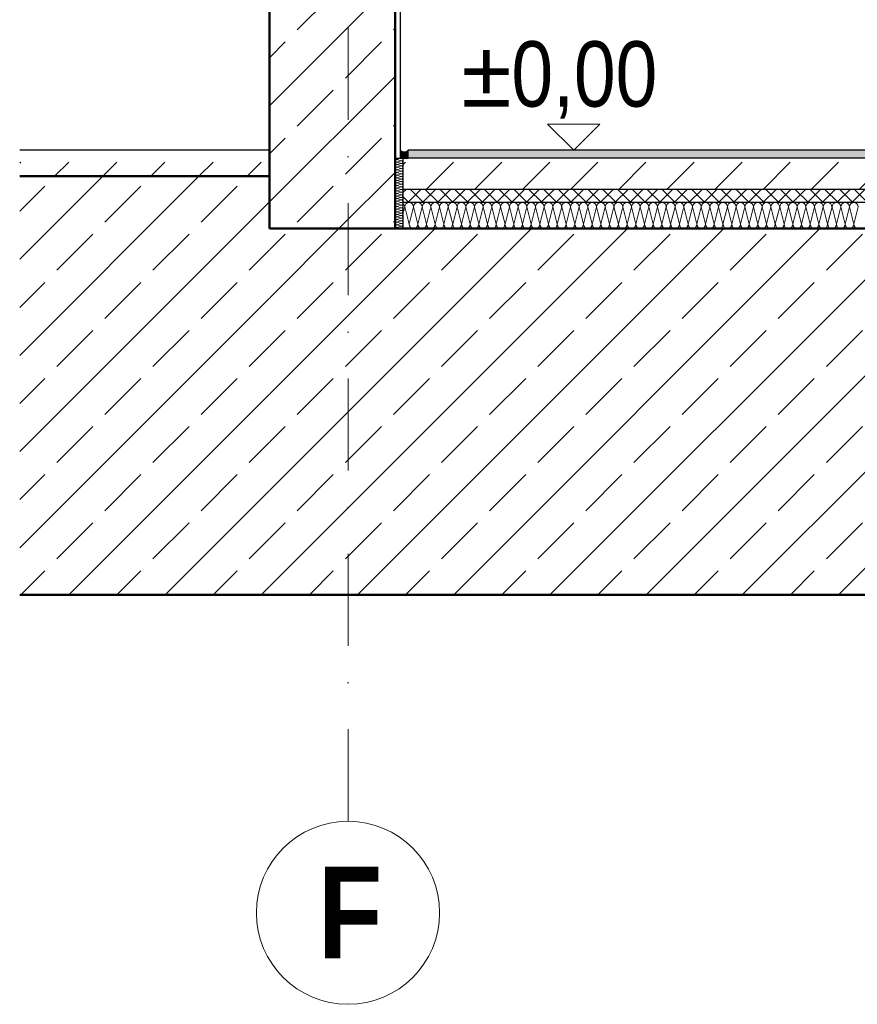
# Model space of a CAD drawing. Header units: metres. Extents: x -58265 to 688021, y -56222 to 35250.
# Tile 26 of 67: x 554291 to 555892, y -56222 to -54339. Entities that reach past the tile are written whole.
import ezdxf

# ---------------------------------------------------------------- set-up
doc = ezdxf.new("R2010")
doc.units = ezdxf.units.M
doc.header["$LTSCALE"] = 0.05
doc.linetypes.add('Strichpunktlinie', pattern=[13405.555248, 7055.555344, -3527.777672, 0, -2822.222233])
doc.linetypes.add('Wipeout_Contour', pattern=[20000, 0, -20000])
for name, color, linetype in [('A_1_Bauteilschraffuren', 7, 'Continuous'), ('A_1_Schraffuren', 7, 'Continuous'), ('A_1_Wände_Innen_Massiv', 7, 'Continuous'), ('A_4_Bemaßung_50', 7, 'Continuous'), ('A_4_Detail_Inhalt', 7, 'Continuous'), ('A_5_Detail_Inhalt', 7, 'Continuous')]:
    doc.layers.add(name, color=color, linetype=linetype)
doc.styles.add('ERSTELLTER_STIL_2', font='txt')
doc.styles.add('ERSTELLTER_STIL_4', font='txt')
pattern_1 = [(45, (521223.22, -54588.84), (-91.9239, 91.9239), [97.5, -32.5]), (45, (521223.22, -54496.92), (-91.9239, 91.9239), [97.5, -32.5])]
pattern_2 = [(45, (521223.22, -54588.84), (-91.9239, 91.9239), []), (45, (521177.26, -54542.88), (-91.9239, 91.9239), [97.5, -32.5])]

# ---------------------------------------------------------------- blocks, each defined once
blk = doc.blocks.new('*X5', base_point=(521223.2, -54588.8))
at = {"layer": 'A_1_Bauteilschraffuren', "color": 253, "linetype": 'Continuous', "lineweight": 15}
for p, q in [((555011, -54606.5), (555021, -54604)), ((555011, -54606.5), (555021, -54609)), ((555011, -54611.5), (555021, -54609)), ((555011, -54611.5), (555021, -54614)), ((555011, -54616.5), (555021, -54614)), ((555020.3, -54603.8), (555021, -54604)), ((555011, -54616.5), (555021, -54619)), ((555011, -54621.5), (555021, -54619)), ((555011, -54621.5), (555021, -54624)), ((555011, -54626.5), (555021, -54624)), ((555011, -54626.5), (555021, -54629)), ((555011, -54631.5), (555021, -54629)), ((555011, -54631.5), (555021, -54634)), ((555011, -54636.5), (555021, -54634)), ((555011, -54636.5), (555021, -54639)), ((555011, -54641.5), (555021, -54639)), ((555011, -54641.5), (555021, -54644)), ((555011, -54646.5), (555021, -54644)), ((555011, -54646.5), (555021, -54649)), ((555011, -54651.5), (555021, -54649)), ((555011, -54651.5), (555021, -54654)), ((555011, -54656.5), (555021, -54654)), ((555011, -54656.5), (555021, -54659)), ((555011, -54661.5), (555021, -54659)), ((555011, -54661.5), (555021, -54664)), ((555011, -54666.5), (555021, -54664)), ((555011, -54666.5), (555021, -54669)), ((555011, -54671.5), (555021, -54669)), ((555011, -54671.5), (555021, -54674)), ((555011, -54676.5), (555021, -54674)), ((555011, -54676.5), (555021, -54679)), ((555011, -54681.5), (555021, -54679)), ((555011, -54681.5), (555021, -54684)), ((555011, -54686.5), (555021, -54684)), ((555011, -54686.5), (555021, -54689)), ((555011, -54691.5), (555021, -54689)), ((555011, -54691.5), (555021, -54694)), ((555011, -54696.5), (555021, -54694)), ((555011, -54696.5), (555021, -54699)), ((555011, -54701.5), (555021, -54699)), ((555011, -54701.5), (555021, -54704)), ((555011, -54706.5), (555021, -54704)), ((555011, -54706.5), (555021, -54709)), ((555011, -54711.5), (555021, -54709)), ((555011, -54711.5), (555021, -54714)), ((555011, -54716.5), (555021, -54714)), ((555011, -54716.5), (555021, -54719)), ((555011, -54721.5), (555021, -54719)), ((555011, -54721.5), (555021, -54724)), ((555011, -54726.5), (555021, -54724)), ((555011, -54726.5), (555021, -54729)), ((555011, -54731.5), (555021, -54729)), ((555011, -54731.5), (555021, -54734)), ((555011, -54736.5), (555021, -54734)), ((555011, -54736.5), (555020.3, -54738.8))]:
    blk.add_line(p, q, dxfattribs=at)
for centre, start, end in [((555011, -54604), 176.3517, 180), ((555011, -54604), 180, 270), ((555011, -54609), 90, 180), ((555011, -54609), 180, 270), ((555011, -54614), 90, 180), ((555011, -54614), 180, 270), ((555021, -54601.5), 270, 290.5706), ((555021, -54606.5), 0, 90), ((555021, -54606.5), 270, 0), ((555021, -54611.5), 0, 90), ((555021, -54611.5), 270, 0), ((555021, -54616.5), 0, 90), ((555026, -54604), 176.3517, 180), ((555011, -54619), 90, 180), ((555011, -54619), 180, 270), ((555011, -54624), 90, 180), ((555011, -54624), 180, 270), ((555011, -54629), 90, 180), ((555011, -54629), 180, 270), ((555011, -54634), 90, 180), ((555011, -54634), 180, 270), ((555021, -54616.5), 270, 0), ((555021, -54621.5), 0, 90), ((555021, -54621.5), 270, 0), ((555021, -54626.5), 0, 90), ((555021, -54626.5), 270, 0), ((555021, -54631.5), 0, 90), ((555021, -54631.5), 270, 0), ((555021, -54636.5), 0, 90), ((555011, -54639), 90, 180), ((555011, -54639), 180, 270), ((555011, -54644), 90, 180), ((555011, -54644), 180, 270), ((555011, -54649), 90, 180), ((555011, -54649), 180, 270), ((555011, -54654), 90, 180), ((555021, -54636.5), 270, 0), ((555021, -54641.5), 0, 90), ((555021, -54641.5), 270, 0), ((555021, -54646.5), 0, 90), ((555021, -54646.5), 270, 0), ((555021, -54651.5), 0, 90), ((555021, -54651.5), 270, 0), ((555011, -54654), 180, 270), ((555011, -54659), 90, 180), ((555011, -54659), 180, 270), ((555011, -54664), 90, 180), ((555011, -54664), 180, 270), ((555011, -54669), 90, 180), ((555011, -54669), 180, 270), ((555011, -54674), 90, 180), ((555021, -54656.5), 0, 90), ((555021, -54656.5), 270, 0), ((555021, -54661.5), 0, 90), ((555021, -54661.5), 270, 0), ((555021, -54666.5), 0, 90), ((555021, -54666.5), 270, 0), ((555021, -54671.5), 0, 90), ((555021, -54671.5), 270, 0), ((555011, -54674), 180, 270), ((555011, -54679), 90, 180), ((555011, -54679), 180, 270), ((555011, -54684), 90, 180), ((555011, -54684), 180, 270), ((555011, -54689), 90, 180), ((555011, -54689), 180, 270), ((555021, -54676.5), 0, 90), ((555021, -54676.5), 270, 0), ((555021, -54681.5), 0, 90), ((555021, -54681.5), 270, 0), ((555021, -54686.5), 0, 90), ((555021, -54686.5), 270, 0), ((555021, -54691.5), 0, 90), ((555011, -54694), 90, 180), ((555011, -54694), 180, 270), ((555011, -54699), 90, 180), ((555011, -54699), 180, 270), ((555011, -54704), 90, 180), ((555011, -54704), 180, 270), ((555011, -54709), 90, 180), ((555011, -54709), 180, 270), ((555021, -54691.5), 270, 0), ((555021, -54696.5), 0, 90), ((555021, -54696.5), 270, 0), ((555021, -54701.5), 0, 90), ((555021, -54701.5), 270, 0), ((555021, -54706.5), 0, 90), ((555021, -54706.5), 270, 0), ((555021, -54711.5), 0, 90), ((555011, -54714), 90, 180), ((555011, -54714), 180, 270), ((555011, -54719), 90, 180), ((555011, -54719), 180, 270), ((555011, -54724), 90, 180), ((555011, -54724), 180, 270), ((555011, -54729), 90, 180), ((555021, -54711.5), 270, 0), ((555021, -54716.5), 0, 90), ((555021, -54716.5), 270, 0), ((555021, -54721.5), 0, 90), ((555021, -54721.5), 270, 0), ((555021, -54726.5), 0, 90), ((555021, -54726.5), 270, 0), ((555011, -54729), 180, 270), ((555011, -54734), 90, 180), ((555011, -54734), 180, 270), ((555011, -54739), 90, 176.3517), ((555021, -54731.5), 0, 90), ((555021, -54731.5), 270, 0), ((555021, -54736.5), 0, 90), ((555021, -54736.5), 290.5706, 0), ((555026, -54739), 176.3517, 180)]:
    blk.add_arc(centre, 2.5, start, end, dxfattribs=at)
blk = doc.blocks.new('*X11', base_point=(521223.2, -54588.8))
at = {"layer": 'A_1_Bauteilschraffuren', "color": 253, "linetype": 'Continuous', "lineweight": 15}
for p, q in [((555023.5, -54710.5), (555026.8, -54697.2)), ((555035.1, -54730.5), (555026.8, -54697.2)), ((555035.1, -54730.5), (555043.5, -54697.2)), ((555051.8, -54730.5), (555043.5, -54697.2)), ((555051.8, -54730.5), (555060.1, -54697.2)), ((555068.5, -54730.5), (555060.1, -54697.2)), ((555068.5, -54730.5), (555076.8, -54697.2)), ((555085.1, -54730.5), (555076.8, -54697.2)), ((555085.1, -54730.5), (555093.5, -54697.2)), ((555101.8, -54730.5), (555093.5, -54697.2)), ((555101.8, -54730.5), (555110.1, -54697.2)), ((555118.5, -54730.5), (555110.1, -54697.2)), ((555118.5, -54730.5), (555126.8, -54697.2)), ((555135.1, -54730.5), (555126.8, -54697.2)), ((555135.1, -54730.5), (555143.5, -54697.2)), ((555151.8, -54730.5), (555143.5, -54697.2)), ((555151.8, -54730.5), (555160.1, -54697.2)), ((555168.5, -54730.5), (555160.1, -54697.2)), ((555168.5, -54730.5), (555176.8, -54697.2)), ((555185.1, -54730.5), (555176.8, -54697.2)), ((555185.1, -54730.5), (555193.5, -54697.2)), ((555201.8, -54730.5), (555193.5, -54697.2)), ((555201.8, -54730.5), (555210.1, -54697.2)), ((555218.5, -54730.5), (555210.1, -54697.2)), ((555218.5, -54730.5), (555226.8, -54697.2)), ((555235.1, -54730.5), (555226.8, -54697.2)), ((555235.1, -54730.5), (555243.5, -54697.2)), ((555251.8, -54730.5), (555243.5, -54697.2)), ((555251.8, -54730.5), (555260.1, -54697.2)), ((555268.5, -54730.5), (555260.1, -54697.2)), ((555268.5, -54730.5), (555276.8, -54697.2)), ((555285.1, -54730.5), (555276.8, -54697.2)), ((555285.1, -54730.5), (555293.5, -54697.2)), ((555301.8, -54730.5), (555293.5, -54697.2)), ((555301.8, -54730.5), (555310.1, -54697.2)), ((555318.5, -54730.5), (555310.1, -54697.2)), ((555318.5, -54730.5), (555326.8, -54697.2)), ((555335.1, -54730.5), (555326.8, -54697.2)), ((555335.1, -54730.5), (555343.5, -54697.2)), ((555351.8, -54730.5), (555343.5, -54697.2)), ((555351.8, -54730.5), (555360.1, -54697.2)), ((555368.5, -54730.5), (555360.1, -54697.2)), ((555368.5, -54730.5), (555376.8, -54697.2)), ((555385.1, -54730.5), (555376.8, -54697.2)), ((555385.1, -54730.5), (555393.5, -54697.2)), ((555401.8, -54730.5), (555393.5, -54697.2)), ((555401.8, -54730.5), (555410.1, -54697.2)), ((555418.5, -54730.5), (555410.1, -54697.2)), ((555418.5, -54730.5), (555426.8, -54697.2)), ((555435.1, -54730.5), (555426.8, -54697.2)), ((555435.1, -54730.5), (555443.5, -54697.2)), ((555451.8, -54730.5), (555443.5, -54697.2)), ((555451.8, -54730.5), (555460.1, -54697.2)), ((555468.5, -54730.5), (555460.1, -54697.2)), ((555468.5, -54730.5), (555476.8, -54697.2)), ((555485.1, -54730.5), (555476.8, -54697.2)), ((555485.1, -54730.5), (555493.5, -54697.2)), ((555501.8, -54730.5), (555493.5, -54697.2)), ((555501.8, -54730.5), (555510.1, -54697.2)), ((555518.5, -54730.5), (555510.1, -54697.2)), ((555518.5, -54730.5), (555526.8, -54697.2)), ((555535.1, -54730.5), (555526.8, -54697.2)), ((555535.1, -54730.5), (555543.5, -54697.2)), ((555551.8, -54730.5), (555543.5, -54697.2)), ((555551.8, -54730.5), (555560.1, -54697.2)), ((555568.5, -54730.5), (555560.1, -54697.2)), ((555568.5, -54730.5), (555576.8, -54697.2)), ((555585.1, -54730.5), (555576.8, -54697.2)), ((555585.1, -54730.5), (555593.5, -54697.2)), ((555601.8, -54730.5), (555593.5, -54697.2)), ((555601.8, -54730.5), (555610.1, -54697.2)), ((555618.5, -54730.5), (555610.1, -54697.2)), ((555618.5, -54730.5), (555626.8, -54697.2)), ((555635.1, -54730.5), (555626.8, -54697.2)), ((555635.1, -54730.5), (555643.5, -54697.2)), ((555651.8, -54730.5), (555643.5, -54697.2)), ((555651.8, -54730.5), (555660.1, -54697.2)), ((555668.5, -54730.5), (555660.1, -54697.2)), ((555668.5, -54730.5), (555676.8, -54697.2)), ((555685.1, -54730.5), (555676.8, -54697.2)), ((555685.1, -54730.5), (555693.5, -54697.2)), ((555701.8, -54730.5), (555693.5, -54697.2)), ((555701.8, -54730.5), (555710.1, -54697.2)), ((555718.5, -54730.5), (555710.1, -54697.2)), ((555718.5, -54730.5), (555726.8, -54697.2)), ((555735.1, -54730.5), (555726.8, -54697.2)), ((555735.1, -54730.5), (555743.5, -54697.2)), ((555751.8, -54730.5), (555743.5, -54697.2)), ((555751.8, -54730.5), (555760.1, -54697.2)), ((555768.5, -54730.5), (555760.1, -54697.2)), ((555768.5, -54730.5), (555776.8, -54697.2)), ((555785.1, -54730.5), (555776.8, -54697.2)), ((555785.1, -54730.5), (555793.5, -54697.2)), ((555801.8, -54730.5), (555793.5, -54697.2)), ((555801.8, -54730.5), (555810.1, -54697.2)), ((555818.5, -54730.5), (555810.1, -54697.2)), ((555818.5, -54730.5), (555826.8, -54697.2)), ((555835.1, -54730.5), (555826.8, -54697.2)), ((555835.1, -54730.5), (555843.5, -54697.2)), ((555851.8, -54730.5), (555843.5, -54697.2)), ((555851.8, -54730.5), (555860.1, -54697.2)), ((555868.5, -54730.5), (555860.1, -54697.2)), ((555868.5, -54730.5), (555876.8, -54697.2)), ((555885.1, -54730.5), (555876.8, -54697.2)), ((555885.1, -54730.5), (555893.5, -54697.2))]:
    blk.add_line(p, q, dxfattribs=at)
for centre, start, end in [((555018.5, -54697.2), 0, 53.1301), ((555035.1, -54697.2), 90, 180), ((555035.1, -54697.2), 0, 90), ((555051.8, -54697.2), 90, 180), ((555051.8, -54697.2), 0, 90), ((555068.5, -54697.2), 90, 180), ((555068.5, -54697.2), 0, 90), ((555085.1, -54697.2), 90, 180), ((555085.1, -54697.2), 0, 90), ((555101.8, -54697.2), 90, 180), ((555101.8, -54697.2), 0, 90), ((555118.5, -54697.2), 90, 180), ((555118.5, -54697.2), 0, 90), ((555135.1, -54697.2), 90, 180), ((555135.1, -54697.2), 0, 90), ((555151.8, -54697.2), 90, 180), ((555151.8, -54697.2), 0, 90), ((555168.5, -54697.2), 90, 180), ((555168.5, -54697.2), 0, 90), ((555185.1, -54697.2), 90, 180), ((555185.1, -54697.2), 0, 90), ((555201.8, -54697.2), 90, 180), ((555201.8, -54697.2), 0, 90), ((555218.5, -54697.2), 90, 180), ((555218.5, -54697.2), 0, 90), ((555235.1, -54697.2), 90, 180), ((555235.1, -54697.2), 0, 90), ((555251.8, -54697.2), 90, 180), ((555251.8, -54697.2), 0, 90), ((555268.5, -54697.2), 90, 180), ((555268.5, -54697.2), 0, 90), ((555285.1, -54697.2), 90, 180), ((555285.1, -54697.2), 0, 90), ((555301.8, -54697.2), 90, 180), ((555301.8, -54697.2), 0, 90), ((555318.5, -54697.2), 90, 180), ((555318.5, -54697.2), 0, 90), ((555335.1, -54697.2), 90, 180), ((555335.1, -54697.2), 0, 90), ((555351.8, -54697.2), 90, 180), ((555351.8, -54697.2), 0, 90), ((555368.5, -54697.2), 90, 180), ((555368.5, -54697.2), 0, 90), ((555385.1, -54697.2), 90, 180), ((555385.1, -54697.2), 0, 90), ((555401.8, -54697.2), 90, 180), ((555401.8, -54697.2), 0, 90), ((555418.5, -54697.2), 90, 180), ((555418.5, -54697.2), 0, 90), ((555435.1, -54697.2), 90, 180), ((555435.1, -54697.2), 0, 90), ((555451.8, -54697.2), 90, 180), ((555451.8, -54697.2), 0, 90), ((555468.5, -54697.2), 90, 180), ((555468.5, -54697.2), 0, 90), ((555485.1, -54697.2), 90, 180), ((555485.1, -54697.2), 0, 90), ((555501.8, -54697.2), 90, 180), ((555501.8, -54697.2), 0, 90), ((555518.5, -54697.2), 90, 180), ((555518.5, -54697.2), 0, 90), ((555535.1, -54697.2), 90, 180), ((555535.1, -54697.2), 0, 90), ((555551.8, -54697.2), 90, 180), ((555551.8, -54697.2), 0, 90), ((555568.5, -54697.2), 90, 180), ((555568.5, -54697.2), 0, 90), ((555585.1, -54697.2), 90, 180), ((555585.1, -54697.2), 0, 90), ((555601.8, -54697.2), 90, 180), ((555601.8, -54697.2), 0, 90), ((555618.5, -54697.2), 90, 180), ((555618.5, -54697.2), 0, 90), ((555635.1, -54697.2), 90, 180), ((555635.1, -54697.2), 0, 90), ((555651.8, -54697.2), 90, 180), ((555651.8, -54697.2), 0, 90), ((555668.5, -54697.2), 90, 180), ((555668.5, -54697.2), 0, 90), ((555685.1, -54697.2), 90, 180), ((555685.1, -54697.2), 0, 90), ((555701.8, -54697.2), 90, 180), ((555701.8, -54697.2), 0, 90), ((555718.5, -54697.2), 90, 180), ((555718.5, -54697.2), 0, 90), ((555735.1, -54697.2), 90, 180), ((555735.1, -54697.2), 0, 90), ((555751.8, -54697.2), 90, 180), ((555751.8, -54697.2), 0, 90), ((555768.5, -54697.2), 90, 180), ((555768.5, -54697.2), 0, 90), ((555785.1, -54697.2), 90, 180), ((555785.1, -54697.2), 0, 90), ((555801.8, -54697.2), 90, 180), ((555801.8, -54697.2), 0, 90), ((555818.5, -54697.2), 90, 180), ((555818.5, -54697.2), 0, 90), ((555835.1, -54697.2), 90, 180), ((555835.1, -54697.2), 0, 90), ((555851.8, -54697.2), 90, 180), ((555851.8, -54697.2), 0, 90), ((555868.5, -54697.2), 90, 180), ((555868.5, -54697.2), 0, 90), ((555885.1, -54697.2), 90, 180), ((555885.1, -54697.2), 0, 90), ((555026.8, -54730.5), 246.4218, 270), ((555043.5, -54730.5), 180, 270), ((555043.5, -54730.5), 270, 0), ((555060.1, -54730.5), 180, 270), ((555060.1, -54730.5), 270, 0), ((555076.8, -54730.5), 180, 270), ((555076.8, -54730.5), 270, 0), ((555093.5, -54730.5), 180, 270), ((555093.5, -54730.5), 270, 0), ((555110.1, -54730.5), 180, 270), ((555110.1, -54730.5), 270, 0), ((555126.8, -54730.5), 180, 270), ((555126.8, -54730.5), 270, 0), ((555143.5, -54730.5), 180, 270), ((555143.5, -54730.5), 270, 0), ((555160.1, -54730.5), 180, 270), ((555160.1, -54730.5), 270, 0), ((555176.8, -54730.5), 180, 270), ((555176.8, -54730.5), 270, 0), ((555193.5, -54730.5), 180, 270), ((555193.5, -54730.5), 270, 0), ((555210.1, -54730.5), 180, 270), ((555210.1, -54730.5), 270, 0), ((555226.8, -54730.5), 180, 270), ((555226.8, -54730.5), 270, 0), ((555243.5, -54730.5), 180, 270), ((555243.5, -54730.5), 270, 0), ((555260.1, -54730.5), 180, 270), ((555260.1, -54730.5), 270, 0), ((555276.8, -54730.5), 180, 270), ((555276.8, -54730.5), 270, 0), ((555293.5, -54730.5), 180, 270), ((555293.5, -54730.5), 270, 0), ((555310.1, -54730.5), 180, 270), ((555310.1, -54730.5), 270, 0), ((555326.8, -54730.5), 180, 270), ((555326.8, -54730.5), 270, 0), ((555343.5, -54730.5), 180, 270), ((555343.5, -54730.5), 270, 0), ((555360.1, -54730.5), 180, 270), ((555360.1, -54730.5), 270, 0), ((555376.8, -54730.5), 180, 270), ((555376.8, -54730.5), 270, 0), ((555393.5, -54730.5), 180, 270), ((555393.5, -54730.5), 270, 0), ((555410.1, -54730.5), 180, 270), ((555410.1, -54730.5), 270, 0), ((555426.8, -54730.5), 180, 270), ((555426.8, -54730.5), 270, 0), ((555443.5, -54730.5), 180, 270), ((555443.5, -54730.5), 270, 0), ((555460.1, -54730.5), 180, 270), ((555460.1, -54730.5), 270, 0), ((555476.8, -54730.5), 180, 270), ((555476.8, -54730.5), 270, 0), ((555493.5, -54730.5), 180, 270), ((555493.5, -54730.5), 270, 0), ((555510.1, -54730.5), 180, 270), ((555510.1, -54730.5), 270, 0), ((555526.8, -54730.5), 180, 270), ((555526.8, -54730.5), 270, 0), ((555543.5, -54730.5), 180, 270), ((555543.5, -54730.5), 270, 0), ((555560.1, -54730.5), 180, 270), ((555560.1, -54730.5), 270, 0), ((555576.8, -54730.5), 180, 270), ((555576.8, -54730.5), 270, 0), ((555593.5, -54730.5), 180, 270), ((555593.5, -54730.5), 270, 0), ((555610.1, -54730.5), 180, 270), ((555610.1, -54730.5), 270, 0), ((555626.8, -54730.5), 180, 270), ((555626.8, -54730.5), 270, 0), ((555643.5, -54730.5), 180, 270), ((555643.5, -54730.5), 270, 0), ((555660.1, -54730.5), 180, 270), ((555660.1, -54730.5), 270, 0), ((555676.8, -54730.5), 180, 270), ((555676.8, -54730.5), 270, 0), ((555693.5, -54730.5), 180, 270), ((555693.5, -54730.5), 270, 0), ((555710.1, -54730.5), 180, 270), ((555710.1, -54730.5), 270, 0), ((555726.8, -54730.5), 180, 270), ((555726.8, -54730.5), 270, 0), ((555743.5, -54730.5), 180, 270), ((555743.5, -54730.5), 270, 0), ((555760.1, -54730.5), 180, 270), ((555760.1, -54730.5), 270, 0), ((555776.8, -54730.5), 180, 270), ((555776.8, -54730.5), 270, 0), ((555793.5, -54730.5), 180, 270), ((555793.5, -54730.5), 270, 0), ((555810.1, -54730.5), 180, 270), ((555810.1, -54730.5), 270, 0), ((555826.8, -54730.5), 180, 270), ((555826.8, -54730.5), 270, 0), ((555843.5, -54730.5), 180, 270), ((555843.5, -54730.5), 270, 0), ((555860.1, -54730.5), 180, 270), ((555860.1, -54730.5), 270, 0), ((555876.8, -54730.5), 180, 270), ((555876.8, -54730.5), 270, 0), ((555893.5, -54730.5), 180, 270)]:
    blk.add_arc(centre, 8.33, start, end, dxfattribs=at)

msp = doc.modelspace()

# ---------------------------------------------------------------- hatches: boundary and pattern name
at = {"layer": 'A_1_Bauteilschraffuren', "linetype": 'Continuous', "lineweight": 15}
h = msp.add_hatch(dxfattribs=at)
h.set_pattern_fill('Beton__Stahlbeton_0002', color=253, style=0, pattern_type=2)
h.set_pattern_definition(pattern_2)
h.paths.add_polyline_path([(555008.48, -43908.839), (554768.48, -43908.839), (554768.48, -54738.839), (555008.48, -54738.839)])
at = {"layer": 'A_1_Bauteilschraffuren', "linetype": 'Continuous', "lineweight": 13}
h = msp.add_hatch(dxfattribs=at)
h.set_pattern_fill('Beton__unbewehrt_0002', color=251, style=0, pattern_type=2)
h.set_pattern_definition(pattern_1)
h.paths.add_polyline_path([(554768.48, -54638.839), (554291.048, -54638.839), (554291.048, -54588.839), (554768.48, -54588.839)])
h = msp.add_hatch(dxfattribs=at)
h.set_pattern_fill('Steinzeug_0002', color=251, style=0, pattern_type=2)
h.set_pattern_definition([(45, (558028.865, -54592.618), (-15.9099, 15.9099), []), (135, (558028.865, -54592.618), (15.9099, 15.9099), []), (90, (558012.955, -54576.708), (-20.25, 0), [0, -13.5, 0, -20.25]), (155, (558028.865, -54560.798), (8.55802, 18.35273), [0, -9.9, 0, -17.1])])
h.paths.add_polyline_path([(558163.48, -54603.839), (555033.48, -54603.839), (555033.48, -54588.839), (558163.48, -54588.839)])
h = msp.add_hatch(dxfattribs=at)
h.set_pattern_fill('Beton__unbewehrt_0002', color=251, style=0, pattern_type=2)
h.set_pattern_definition(pattern_1)
h.paths.add_polyline_path([(558163.48, -54603.839), (555023.48, -54603.839), (555023.48, -54663.839), (558163.48, -54663.839)])
h = msp.add_hatch(dxfattribs=at)
h.set_pattern_fill('Dämmung__hart_2_0002', color=251, style=0, pattern_type=2)
h.set_pattern_definition([(45, (564268.48, -54588.84), (-14.142136, 14.142136), []), (135, (564268.48, -54588.84), (14.142136, 14.142136), [])])
h.paths.add_polyline_path([(555023.48, -54688.839), (558163.48, -54688.839), (558163.48, -54663.839), (555023.48, -54663.839)])
at = {"layer": 'A_1_Schraffuren', "linetype": 'Continuous', "lineweight": 0}
msp.add_hatch(color=47, dxfattribs=at).paths.add_polyline_path([(555033.48, -54588.839, -0.53667504), (555018.48, -54588.839), (555018.48, -54603.839), (555033.48, -54603.839)])

# ---------------------------------------------------------------- linework, layer by layer
at = {"layer": 'A_1_Bauteilschraffuren', "color": 7, "linetype": 'Continuous', "lineweight": 25, "flags": 128}
msp.add_lwpolyline([(555008.48, -54603.839), (555023.48, -54603.839), (555023.48, -54738.839), (555008.48, -54738.839)], close=True, dxfattribs=at)
at = {"layer": 'A_1_Schraffuren', "color": 7, "linetype": 'Continuous', "lineweight": 25, "flags": 128}
msp.add_lwpolyline([(555033.48, -54588.839, -0.53667504), (555018.48, -54588.839), (555018.48, -54603.839), (555033.48, -54603.839)], format="xyb", close=True, dxfattribs=at)
at = {"layer": 'A_4_Bemaßung_50', "color": 7, "linetype": 'Continuous', "lineweight": 15}
for p, q in [((555349.784, -54588.839), (555299.784, -54538.839)), ((555299.784, -54538.839), (555399.784, -54538.839)), ((555399.784, -54538.839), (555349.784, -54588.839)), ((555349.784, -54588.839), (555199.784, -54588.839)), ((555349.784, -54588.839), (555387.284, -54588.839))]:
    msp.add_line(p, q, dxfattribs=at)
at = {"layer": 'A_4_Detail_Inhalt', "color": 7, "linetype": 'Continuous', "lineweight": 25}
for p, q in [((555018.48, -43908.839), (555018.48, -54603.839)), ((554768.48, -54588.839), (554291.048, -54588.839)), ((558163.48, -54588.839), (555033.48, -54588.839)), ((558178.48, -54603.839), (555023.48, -54603.839)), ((558163.48, -54663.839), (555023.48, -54663.839)), ((558163.48, -54688.839), (555023.48, -54688.839))]:
    msp.add_line(p, q, dxfattribs=at)
at = {"layer": 'A_4_Detail_Inhalt', "color": 7, "linetype": 'Continuous', "lineweight": 15}
msp.add_line((555033.48, -54588.839), (555033.48, -54603.839), dxfattribs=at)
at = {"layer": 'A_5_Detail_Inhalt', "color": 7, "linetype": 'Continuous', "lineweight": 15}
msp.add_circle((554918.48, -56047.002), 175, dxfattribs=at)

# ---------------------------------------------------------------- block references
at = {"layer": 'A_1_Bauteilschraffuren', "color": 253, "linetype": 'Continuous', "lineweight": 15}
msp.add_blockref('*X5', (521223.223, -54588.839), dxfattribs=at)

# ---------------------------------------------------------------- texts
at = {"layer": 'A_4_Bemaßung_50', "color": 7, "lineweight": 20, "insert": (555135.021, -54528.839), "char_height": 125, "attachment_point": 7, "style": 'ERSTELLTER_STIL_2'}
msp.add_mtext('\\A1;{\\pql;\\fSwis721 Cn BT|b0|i0|c0|p0;\\W1.000000;±0,00}', dxfattribs=at)
at = {"layer": 'A_5_Detail_Inhalt', "color": 7, "linetype": 'Continuous', "lineweight": 20, "insert": (554861.457, -55959.046), "char_height": 175, "attachment_point": 1, "style": 'ERSTELLTER_STIL_4'}
msp.add_mtext('\\A1;{\\pql;\\fSwis721 Cn BT|b1|i0|c0|p0;\\W1.000000;F}', dxfattribs=at)

# ---------------------------------------------------------------- next in the draw order: wipeouts: each hides what was drawn before it
at = {"color": 254, "linetype": 'Wipeout_Contour', "lineweight": 0, "ltscale": 2243781.222835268}
msp.add_wipeout([(554768.48, -55438.839), (561698.48, -55438.839), (561698.48, -54738.839), (554768.48, -54738.839)], dxfattribs=at).dxf.layer = 'A_1_Bauteilschraffuren'

# ---------------------------------------------------------------- next in the draw order: hatches: boundary and pattern name
at = {"layer": 'A_1_Bauteilschraffuren', "linetype": 'Continuous', "lineweight": 15}
h = msp.add_hatch(dxfattribs=at)
h.set_pattern_fill('Beton__Stahlbeton_0002', color=253, style=0, pattern_type=2)
h.set_pattern_definition(pattern_2)
h.paths.add_polyline_path([(554768.48, -55438.839), (561698.48, -55438.839), (561698.48, -54738.839), (554768.48, -54738.839)])

# ---------------------------------------------------------------- next in the draw order: linework, layer by layer
at = {"layer": 'A_4_Detail_Inhalt', "color": 7, "linetype": 'Continuous', "lineweight": 50}
msp.add_line((555008.48, -54738.839), (555008.48, -43908.839), dxfattribs=at)
at = {"layer": 'A_4_Detail_Inhalt', "color": 7, "linetype": 'Continuous', "lineweight": 50, "flags": 128}
msp.add_lwpolyline([(561698.48, -54738.839), (555018.48, -54738.839), (555008.48, -54738.839)], dxfattribs=at)
at = {"layer": 'A_5_Detail_Inhalt', "color": 7, "linetype": 'Strichpunktlinie', "lineweight": 15, "ltscale": 0.5}
msp.add_line((554918.48, -55872.002), (554918.48, -42603.918), dxfattribs=at)

# ---------------------------------------------------------------- next in the draw order: block references
at = {"layer": 'A_1_Bauteilschraffuren', "color": 253, "linetype": 'Continuous', "lineweight": 15}
msp.add_blockref('*X11', (521223.223, -54588.839), dxfattribs=at)

# ---------------------------------------------------------------- next in the draw order: wipeouts: each hides what was drawn before it
at = {"color": 254, "linetype": 'Wipeout_Contour', "lineweight": 0, "ltscale": 2229018.409926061}
msp.add_wipeout([(554291.048, -55438.839), (554768.48, -55438.839), (554768.48, -54638.839), (554291.048, -54638.839)], dxfattribs=at).dxf.layer = 'A_1_Bauteilschraffuren'

# ---------------------------------------------------------------- next in the draw order: hatches: boundary and pattern name
at = {"layer": 'A_1_Bauteilschraffuren', "linetype": 'Continuous', "lineweight": 15}
h = msp.add_hatch(dxfattribs=at)
h.set_pattern_fill('Beton__Stahlbeton_0002', color=253, style=0, pattern_type=2)
h.set_pattern_definition(pattern_2)
h.paths.add_polyline_path([(554291.048, -55438.839), (554768.48, -55438.839), (554768.48, -54638.839), (554291.048, -54638.839)])

# ---------------------------------------------------------------- next in the draw order: linework, layer by layer
at = {"layer": 'A_1_Wände_Innen_Massiv', "color": 7, "linetype": 'Continuous', "lineweight": 50}
msp.add_line((554768.48, -54588.839), (554768.48, -54638.839), dxfattribs=at)
at = {"layer": 'A_4_Detail_Inhalt', "color": 7, "linetype": 'Continuous', "lineweight": 50}
for p, q in [((554768.48, -51138.839), (554768.48, -54738.839)), ((554768.48, -54638.839), (554291.048, -54638.839)), ((554768.48, -54738.839), (555008.48, -54738.839)), ((561698.48, -55438.839), (554291.048, -55438.839))]:
    msp.add_line(p, q, dxfattribs=at)

doc.saveas('drawing.dxf')
